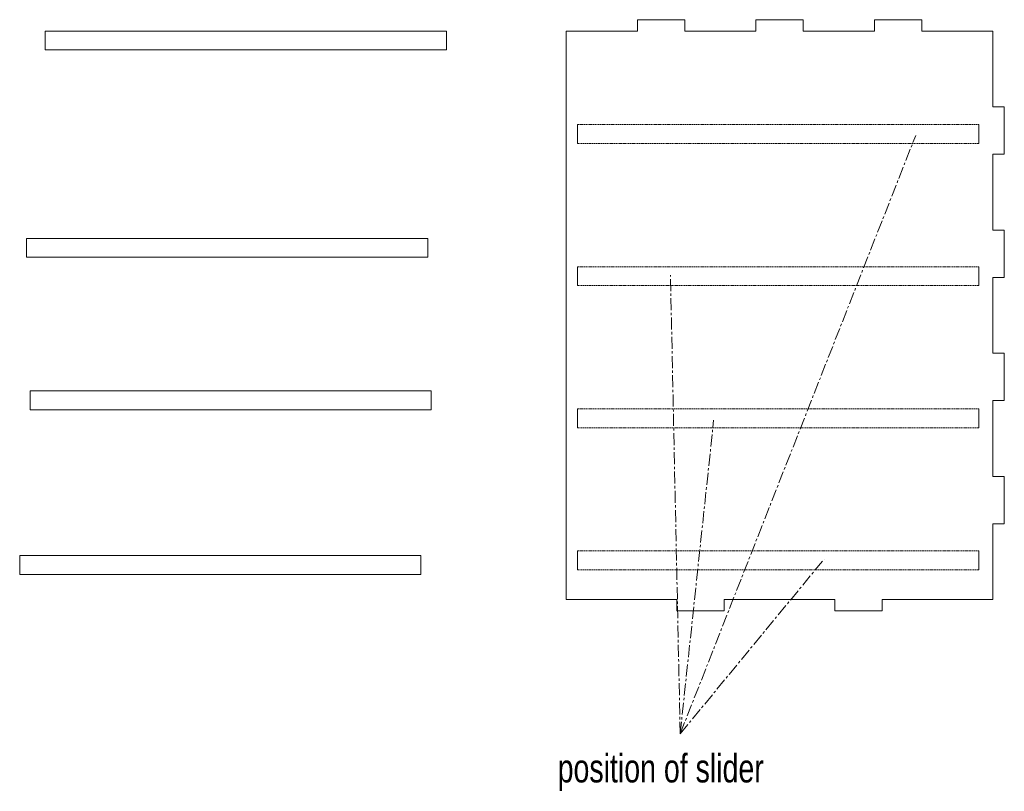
# Model space of a CAD drawing. Header units: millimetres. Extents: x -2066 to 5505, y -2840 to 3131.
# Tile 3 of 7: x -961 to 78, y 1740 to 2554. Entities that reach past the tile are written whole.
import ezdxf

# ---------------------------------------------------------------- set-up
doc = ezdxf.new("R2010")
doc.units = ezdxf.units.MM
doc.linetypes.add('CENTERX2', pattern=[20.32, 12.7, -2.54, 2.54, -2.54])
doc.linetypes.add('HIDDEN', pattern=[1.905, 1.27, -0.635])
doc.styles.add('SLDTEXTSTYLE0', font='TXT', dxfattribs={"width": 0.75})

msp = doc.modelspace()

# ---------------------------------------------------------------- linework, layer by layer
at = {"color": 7, "linetype": 'Continuous', "lineweight": 15}
for p, q in [((-309.221, 2542.14), (-309.221, 2554.14)), ((-309.221, 2554.14), (-259.221, 2554.14)), ((-259.221, 2554.14), (-259.221, 2542.14)), ((-184.221, 2542.14), (-184.221, 2554.14)), ((-184.221, 2554.14), (-134.221, 2554.14)), ((-134.221, 2554.14), (-134.221, 2542.14)), ((-59.221, 2542.14), (-59.221, 2554.14)), ((-59.221, 2554.14), (-9.221, 2554.14)), ((-9.221, 2554.14), (-9.221, 2542.14)), ((-933.644, 2542.14), (-510.644, 2542.14)), ((-933.644, 2522.14), (-933.644, 2542.14)), ((-510.644, 2522.14), (-510.644, 2542.14)), ((-384.221, 1942.14), (-384.221, 2542.14)), ((-384.221, 2542.14), (-309.221, 2542.14)), ((-259.221, 2542.14), (-184.221, 2542.14)), ((-134.221, 2542.14), (-59.221, 2542.14)), ((-9.221, 2542.14), (65.779, 2542.14)), ((65.779, 2462.14), (65.779, 2542.14)), ((-933.644, 2522.14), (-510.644, 2522.14)), ((65.779, 2462.14), (77.779, 2462.14)), ((77.779, 2462.14), (77.779, 2412.14)), ((-372.221, 2443.45), (-372.221, 2423.45)), ((50.779, 2423.45), (50.779, 2443.45)), ((65.779, 2412.14), (77.779, 2412.14)), ((65.779, 2332.14), (65.779, 2412.14)), ((65.779, 2332.14), (77.779, 2332.14)), ((77.779, 2332.14), (77.779, 2282.14)), ((-953.366, 2323.32), (-530.366, 2323.32)), ((-953.366, 2303.32), (-953.366, 2323.32)), ((-530.366, 2303.32), (-530.366, 2323.32)), ((-953.366, 2303.32), (-530.366, 2303.32)), ((-372.221, 2293.45), (-372.221, 2273.45)), ((50.779, 2273.45), (50.779, 2293.45)), ((65.779, 2282.14), (77.779, 2282.14)), ((65.779, 2202.14), (65.779, 2282.14)), ((65.779, 2202.14), (77.779, 2202.14)), ((77.779, 2202.14), (77.779, 2152.14)), ((-949.707, 2162.311), (-526.707, 2162.311)), ((-949.707, 2142.311), (-949.707, 2162.311)), ((-526.707, 2142.311), (-526.707, 2162.311)), ((65.779, 2152.14), (77.779, 2152.14)), ((65.779, 2072.14), (65.779, 2152.14)), ((-949.707, 2142.311), (-526.707, 2142.311)), ((-372.221, 2143.45), (-372.221, 2123.45)), ((50.779, 2123.45), (50.779, 2143.45)), ((65.779, 2072.14), (77.779, 2072.14)), ((77.779, 2072.14), (77.779, 2022.14)), ((65.779, 2022.14), (77.779, 2022.14)), ((65.779, 1942.14), (65.779, 2022.14)), ((-960.684, 1988.494), (-537.684, 1988.494)), ((-960.684, 1968.494), (-960.684, 1988.494)), ((-537.684, 1968.494), (-537.684, 1988.494)), ((-372.221, 1993.45), (-372.221, 1973.45)), ((50.779, 1973.45), (50.779, 1993.45)), ((-960.684, 1968.494), (-537.684, 1968.494)), ((-384.221, 1942.14), (-267.554, 1942.14)), ((-267.554, 1930.14), (-267.554, 1942.14)), ((-217.554, 1942.14), (-100.888, 1942.14)), ((-217.554, 1942.14), (-217.554, 1930.14)), ((-100.888, 1930.14), (-100.888, 1942.14)), ((-50.888, 1942.14), (65.779, 1942.14)), ((-50.888, 1942.14), (-50.888, 1930.14)), ((-217.554, 1930.14), (-267.554, 1930.14)), ((-50.888, 1930.14), (-100.888, 1930.14))]:
    msp.add_line(p, q, dxfattribs=at)
at = {"color": 7, "linetype": 'HIDDEN', "lineweight": 15}
for p, q in [((50.779, 2443.45), (-372.221, 2443.45)), ((-372.221, 2423.45), (50.779, 2423.45)), ((50.779, 2293.45), (-372.221, 2293.45)), ((-372.221, 2273.45), (50.779, 2273.45)), ((50.779, 2143.45), (-372.221, 2143.45)), ((-372.221, 2123.45), (50.779, 2123.45)), ((50.779, 1993.45), (-372.221, 1993.45)), ((-372.221, 1973.45), (50.779, 1973.45))]:
    msp.add_line(p, q, dxfattribs=at)
at = {"color": 7, "linetype": 'CENTERX2', "lineweight": 0}
for q in [(-15.667, 2432.042), (-274.318, 2284.465), (-228.762, 2131.367), (-112.181, 1984.865)]:
    msp.add_line((-264.055, 1800.425), q, dxfattribs=at)

# ---------------------------------------------------------------- texts
at = {"color": 7, "linetype": 'Continuous', "lineweight": 0, "insert": (-393.303, 1779.067), "char_height": 30, "attachment_point": 1, "style": 'SLDTEXTSTYLE0'}
msp.add_mtext('position of slider', dxfattribs=at)

doc.saveas('drawing.dxf')
